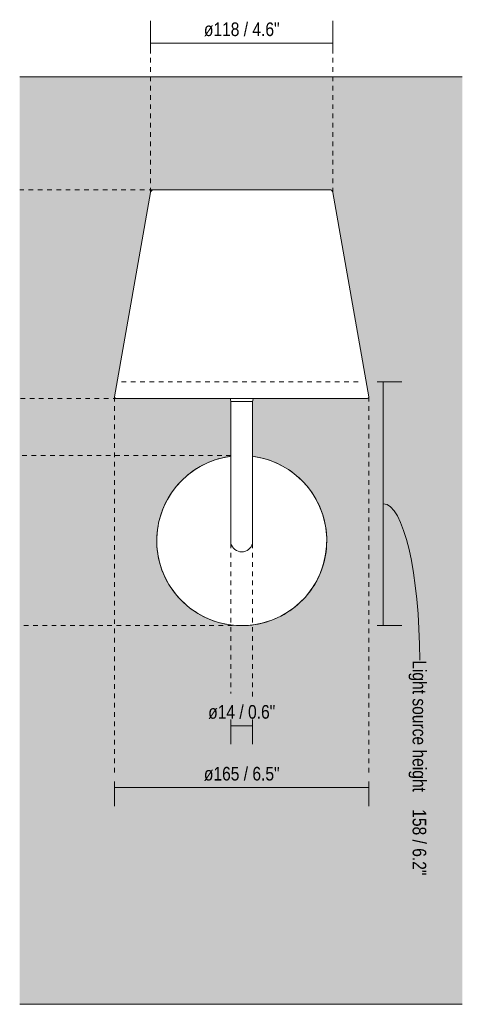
# Model space of a CAD drawing. Header units: millimetres. Extents: x -6723 to -4958, y 0 to 6775.
# Tile 1 of 4: x -6723 to -6437, y 0 to 637. Entities that reach past the tile are written whole.
import ezdxf

# ---------------------------------------------------------------- set-up
doc = ezdxf.new("R2010")
doc.units = ezdxf.units.MM
doc.linetypes.add('Dash', pattern=[6, 3, -3])
doc.layers.add('A-ANNO-DIMS', color=7, linetype='Dash', lineweight=9, true_color=0xd2d2d2)
for name, color, linetype, lineweight in [('A-ANNO-DIMS-4', 7, 'Continuous', 9), ('A-WALL', 7, 'Continuous', 9), ('E-LITE-EQPM', 7, 'Continuous', 20)]:
    doc.layers.add(name, color=color, linetype=linetype, lineweight=lineweight)
doc.styles.add('Arial Narrow', font='ARIALN.TTF', dxfattribs={"height": 8.8})
doc.dimstyles.new('FARO_-_2_2mm_Arial_Narrow_mm_Inch_Left', dxfattribs={"dimscale": 304.8, "dimtxt": 9.006193, "dimasz": 0, "dimexe": 0.03937, "dimexo": 0.0625, "dimgap": 0.006562, "dimtad": 1, "dimdec": 0, "dimzin": 0, "dimdsep": 46, "dimtxsty": 'Arial Narrow', "dimblk1": 'NONE', "dimblk2": 'NONE', "dimsah": 1, "dimcen": 0.09, "dimadec": 0, "dimazin": 0, "dimtfac": 1, "dimtdec": 4, "dimtix": 1, "dimtmove": 0, "dimatfit": 3, "dimfxl": 0.013123, "dimfxlon": 1, "dimtvp": 1, "dimtolj": 1, "dimtzin": 0, "dimarcsym": 2})
doc.dimstyles.new('FARO_-_2_2mm_Arial_Narrow_mm_Inch_Right', dxfattribs={"dimscale": 304.8, "dimtxt": 9.006193, "dimasz": 0, "dimexe": 0.03937, "dimexo": 0.0625, "dimgap": 0.006562, "dimtad": 1, "dimdec": 0, "dimzin": 0, "dimdsep": 46, "dimtxsty": 'Arial Narrow', "dimblk1": 'NONE', "dimblk2": 'NONE', "dimsah": 1, "dimcen": 0.09, "dimadec": 0, "dimazin": 0, "dimtfac": 1, "dimtdec": 4, "dimtix": 1, "dimtmove": 1, "dimatfit": 3, "dimfxl": 0.013123, "dimfxlon": 1, "dimtvp": 1, "dimtolj": 1, "dimtzin": 0, "dimarcsym": 2})

# ---------------------------------------------------------------- blocks, each defined once
blk = doc.blocks.new('70780 - 70780 TOC LED White wall lamp-545920-Alzado_PDF')
at = {"layer": 'E-LITE-EQPM'}
for p, q in [((-6637.94, 526.38), (-6637.88, 526.44)), ((-6637.82, 526.49), (-6637.75, 526.55)), ((-6637.41, 526.77), (-6637.33, 526.81)), ((-6636.94, 526.94), (-6636.86, 526.96)), ((-6522.12, 526.96), (-6522.04, 526.94)), ((-6521.82, 526.87), (-6521.8, 526.87)), ((-6521.65, 526.8), (-6521.58, 526.77)), ((-6521.23, 526.54), (-6521.17, 526.49)), ((-6520.89, 526.19), (-6520.84, 526.12)), ((-6661.82, 392.97), (-6661.81, 393.01)), ((-6661.81, 393.08), (-6661.8, 393.11)), ((-6497.19, 393.11), (-6497.18, 393.07))]:
    blk.add_line(p, q, dxfattribs=at)
at = {"layer": 'E-LITE-EQPM', "flags": 128}
for points in [[(-6638.19, 526.06), (-6638.15, 526.13), (-6638.1, 526.19)], [(-6586.5, 390), (-6586.59, 390.49), (-6586.71, 390.98), (-6586.85, 391.47), (-6587.01, 391.95), (-6587.03, 392)], [(-6571.97, 391.99), (-6572.13, 391.51), (-6572.27, 391.02), (-6572.39, 390.54), (-6572.49, 390.04), (-6572.5, 390)], [(-6497.18, 393.03), (-6497.18, 392.99), (-6497.17, 392.96)], [(-6586.5, 354.54), (-6588.26, 354.3), (-6590.42, 353.9), (-6592.57, 353.42), (-6594.69, 352.86), (-6596.8, 352.21), (-6598.87, 351.47), (-6600.91, 350.66), (-6602.92, 349.76), (-6604.89, 348.78), (-6606.82, 347.73), (-6608.71, 346.6), (-6610.55, 345.39), (-6612.34, 344.11), (-6614.08, 342.76), (-6615.76, 341.35), (-6617.38, 339.86), (-6618.95, 338.32), (-6620.45, 336.71), (-6621.88, 335.04), (-6623.25, 333.32), (-6624.55, 331.54), (-6625.77, 329.72), (-6626.93, 327.84), (-6628, 325.92), (-6629, 323.96), (-6629.92, 321.96), (-6630.76, 319.93), (-6631.51, 317.86), (-6632.18, 315.77), (-6632.77, 313.65), (-6633.28, 311.51), (-6633.69, 309.35), (-6634.02, 307.17), (-6634.27, 304.99), (-6634.42, 302.79), (-6634.49, 300.59), (-6634.47, 298.39), (-6634.36, 296.2), (-6634.17, 294.01), (-6633.88, 291.82), (-6633.51, 289.66), (-6633.06, 287.5), (-6632.51, 285.37), (-6631.89, 283.26), (-6631.17, 281.18), (-6630.38, 279.13), (-6629.5, 277.11), (-6628.55, 275.13), (-6627.52, 273.19), (-6626.41, 271.29), (-6625.22, 269.44), (-6623.96, 267.63), (-6622.63, 265.88), (-6621.23, 264.18), (-6619.77, 262.54), (-6618.24, 260.96), (-6616.64, 259.45), (-6614.99, 257.99), (-6613.28, 256.61), (-6611.52, 255.29), (-6609.71, 254.04), (-6607.85, 252.87), (-6605.94, 251.78), (-6603.99, 250.76), (-6602, 249.82), (-6599.98, 248.96), (-6597.92, 248.18), (-6595.83, 247.48), (-6593.72, 246.87), (-6591.58, 246.35), (-6589.43, 245.91), (-6587.26, 245.55), (-6585.07, 245.29), (-6582.88, 245.11), (-6580.68, 245.02), (-6579.5, 245)], [(-6579.5, 245), (-6577.3, 245.05), (-6575.1, 245.18), (-6572.91, 245.4), (-6570.73, 245.7), (-6568.57, 246.1), (-6566.42, 246.58), (-6564.3, 247.14), (-6562.2, 247.79), (-6560.12, 248.53), (-6558.08, 249.34), (-6556.07, 250.24), (-6554.1, 251.22), (-6552.17, 252.27), (-6550.28, 253.4), (-6548.44, 254.61), (-6546.65, 255.89), (-6544.91, 257.24), (-6543.23, 258.65), (-6541.61, 260.14), (-6540.04, 261.68), (-6538.54, 263.29), (-6537.11, 264.96), (-6535.74, 266.68), (-6534.44, 268.46), (-6533.22, 270.28), (-6532.07, 272.16), (-6530.99, 274.08), (-6529.99, 276.04), (-6529.07, 278.04), (-6528.24, 280.07), (-6527.48, 282.14), (-6526.81, 284.23), (-6526.22, 286.35), (-6525.72, 288.49), (-6525.3, 290.65), (-6524.97, 292.83), (-6524.72, 295.01), (-6524.57, 297.21), (-6524.5, 299.41), (-6524.52, 301.61), (-6524.63, 303.8), (-6524.83, 305.99), (-6525.11, 308.18), (-6525.48, 310.34), (-6525.94, 312.5), (-6526.48, 314.63), (-6527.11, 316.74), (-6527.82, 318.82), (-6528.61, 320.87), (-6529.49, 322.89), (-6530.44, 324.87), (-6531.48, 326.81), (-6532.59, 328.71), (-6533.77, 330.56), (-6535.03, 332.37), (-6536.36, 334.12), (-6537.76, 335.82), (-6539.22, 337.46), (-6540.75, 339.04), (-6542.35, 340.55), (-6544, 342.01), (-6545.71, 343.39), (-6547.47, 344.71), (-6549.28, 345.96), (-6551.14, 347.13), (-6553.05, 348.22), (-6555, 349.24), (-6556.99, 350.18), (-6559.01, 351.04), (-6561.07, 351.82), (-6563.16, 352.52), (-6565.27, 353.13), (-6567.41, 353.65), (-6569.56, 354.09), (-6571.73, 354.45), (-6572.5, 354.54)]]:
    blk.add_lwpolyline(points, dxfattribs=at)
blk = doc.blocks.new('DIMBLOCK1-Alzado_PDF')
at = {"layer": 'A-ANNO-DIMS-4', "color": 251, "true_color": 0x5b5b5b, "transparency": 16777216}
for p, q in [((-6638.51, 621.64), (-6638.51, 633.89)), ((-6520.49, 621.64), (-6520.49, 633.89)), ((-6638.51, 621.89), (-6520.49, 621.89)), ((-6638.51, 621.89), (-6638.51, 617.89)), ((-6520.49, 621.89), (-6520.49, 617.89))]:
    blk.add_line(p, q, dxfattribs=at)
at = {"layer": 'A-ANNO-DIMS-4', "color": 0, "transparency": 16777216, "insert": (-6604.01, 635.26), "char_height": 8.8, "width": 58.8405, "attachment_point": 1, "line_spacing_factor": 0.974696, "style": 'Arial Narrow'}
blk.add_mtext('ø118 / 4.6"', dxfattribs=at)
blk = doc.blocks.new('_None')
blk = doc.blocks.new('DIMBLOCK2-Alzado_PDF')
at = {"layer": 'A-ANNO-DIMS-4', "color": 251, "true_color": 0x5b5b5b, "transparency": 16777216}
for p, q in [((-6586.5, 184.23), (-6586.5, 168.23)), ((-6586.5, 180.23), (-6586.5, 184.23)), ((-6586.5, 180.23), (-6572.5, 180.23)), ((-6572.5, 184.23), (-6572.5, 168.23)), ((-6572.5, 180.23), (-6572.5, 184.23))]:
    blk.add_line(p, q, dxfattribs=at)
at = {"layer": 'A-ANNO-DIMS-4', "color": 0, "transparency": 16777216, "insert": (-6601.22, 193.6), "char_height": 8.8, "width": 52.1501, "attachment_point": 1, "line_spacing_factor": 0.974696, "style": 'Arial Narrow'}
blk.add_mtext('ø14 / 0.6"', dxfattribs=at)
blk = doc.blocks.new('DIMBLOCK3-Alzado_PDF')
at = {"layer": 'A-ANNO-DIMS-4', "color": 251, "true_color": 0x5b5b5b, "transparency": 16777216}
for p, q in [((-6661.8, 144.23), (-6661.8, 128.23)), ((-6661.8, 140.23), (-6661.8, 144.23)), ((-6661.8, 140.23), (-6497.19, 140.23)), ((-6497.19, 144.23), (-6497.19, 128.23)), ((-6497.19, 140.23), (-6497.19, 144.23))]:
    blk.add_line(p, q, dxfattribs=at)
at = {"layer": 'A-ANNO-DIMS-4', "color": 0, "transparency": 16777216, "insert": (-6604.01, 153.6), "char_height": 8.8, "width": 58.8405, "attachment_point": 1, "line_spacing_factor": 0.974696, "style": 'Arial Narrow'}
blk.add_mtext('ø165 / 6.5"', dxfattribs=at)
blk = doc.blocks.new('DIMBLOCK4-Alzado_PDF')
at = {"layer": 'A-ANNO-DIMS-4', "color": 251, "true_color": 0x5b5b5b, "transparency": 16777216}
for p, q in [((-6491.91, 402.82), (-6475.91, 402.82)), ((-6487.91, 402.82), (-6491.91, 402.82)), ((-6487.91, 402.82), (-6487.91, 245)), ((-6491.91, 245), (-6475.91, 245)), ((-6487.91, 245), (-6491.91, 245))]:
    blk.add_line(p, q, dxfattribs=at)
blk.add_ellipse((-6487.91, 222.61), major_axis=(0, 101.3), ratio=0.232387, start_param=4.712389, end_param=6.283185, dxfattribs=at)
at = {"layer": 'A-ANNO-DIMS-4', "color": 0, "transparency": 16777216, "insert": (-6460.14, 222.61), "char_height": 8.8, "width": 167.2579, "attachment_point": 1, "rotation": 270, "line_spacing_factor": 0.974696, "style": 'Arial Narrow'}
blk.add_mtext('Light source height    158 / 6.2"', dxfattribs=at)

msp = doc.modelspace()

# ---------------------------------------------------------------- hatches: boundary and pattern name
at = {"layer": 'A-WALL', "true_color": 0xf7f7f7}
h = msp.add_hatch(color=7, dxfattribs=at)
h.paths.add_polyline_path([(-6723.2, 0), (-6436.79, 0), (-6436.79, 600), (-6723.2, 600), (-6723.2, 143.01)], flags=0)
h.paths.add_polyline_path([(-6579.5, 245), (-6581.59, 245.11), (-6583.05, 245.17), (-6586.38, 245.44), (-6588.96, 245.88), (-6591.73, 246.38), (-6592.47, 246.59), (-6593.19, 246.73), (-6595.72, 247.51), (-6597.9, 248.18), (-6600.28, 249.12), (-6601.99, 249.88), (-6603.36, 250.45), (-6605.44, 251.54), (-6605.98, 251.79), (-6607.36, 252.64), (-6609.18, 253.72), (-6612.06, 255.71), (-6613.03, 256.46), (-6614.06, 257.25), (-6616.49, 259.36), (-6617.27, 260.04), (-6617.96, 260.72), (-6618.71, 261.47), (-6622.54, 265.77), (-6626.25, 271.06), (-6628.7, 275.52), (-6629.24, 276.55), (-6630.02, 278.38), (-6630.35, 279.22), (-6631.34, 281.66), (-6631.46, 282.04), (-6631.7, 282.72), (-6631.79, 282.96), (-6632.52, 285.7), (-6633.14, 287.9), (-6633.32, 288.92), (-6633.55, 289.95), (-6633.7, 291.11), (-6634.15, 293.91), (-6634.24, 295.4), (-6634.38, 296.49), (-6634.42, 298.75), (-6634.49, 300.04), (-6634.39, 302.38), (-6634.37, 303.51), (-6634.23, 304.61), (-6634.11, 306.38), (-6633.63, 309.47), (-6633.53, 310.24), (-6633.21, 311.66), (-6633.11, 312.24), (-6631.82, 316.93), (-6631.56, 317.65), (-6631.41, 318.16), (-6629.04, 323.87), (-6627.59, 326.54), (-6625.89, 329.52), (-6624.53, 331.43), (-6621.93, 335), (-6619.42, 337.74), (-6618.08, 339.17), (-6616.13, 340.92), (-6613.41, 343.27), (-6612.64, 343.82), (-6611.9, 344.44), (-6610.26, 345.5), (-6608.43, 346.75), (-6606.34, 347.98), (-6605.77, 348.29), (-6604.35, 349.01), (-6603.08, 349.67), (-6600.51, 350.78), (-6599.54, 351.2), (-6598.42, 351.6), (-6597.26, 352.03), (-6593.09, 353.27), (-6592.13, 353.5), (-6591.38, 353.68), (-6586.5, 354.6), (-6586.49, 390), (-6586.4, 390.03), (-6587.03, 392), (-6661.14, 392.03), (-6661.5, 392.22), (-6661.65, 392.38), (-6661.69, 392.46), (-6661.8, 392.78), (-6661.81, 392.83), (-6661.76, 393.37), (-6655.08, 431.2), (-6638.49, 525.31), (-6638.37, 525.73), (-6638.04, 526.25), (-6637.77, 526.53), (-6637.27, 526.82), (-6636.92, 526.95), (-6636.1, 527), (-6522.53, 527), (-6521.91, 526.89), (-6521.5, 526.7), (-6521.07, 526.37), (-6520.87, 526.15), (-6520.63, 525.73), (-6520.49, 525.27), (-6497.18, 392.83), (-6497.26, 392.54), (-6497.44, 392.27), (-6497.59, 392.15), (-6497.7, 392.09), (-6497.85, 392.03), (-6498.31, 392), (-6571.99, 392), (-6572.6, 390), (-6572.5, 390), (-6572.5, 354.55), (-6570.03, 354.12), (-6567.26, 353.62), (-6565.91, 353.27), (-6565.36, 353.13), (-6563.27, 352.49), (-6561.33, 351.91), (-6558.71, 350.89), (-6557, 350.12), (-6555.63, 349.55), (-6553.6, 348.47), (-6552.65, 347.98), (-6551.63, 347.36), (-6549.82, 346.28), (-6546.84, 344.23), (-6545.96, 343.54), (-6544.93, 342.75), (-6542.51, 340.64), (-6541.72, 339.96), (-6541.03, 339.28), (-6540.28, 338.53), (-6536.46, 334.23), (-6532.75, 328.94), (-6529.7, 323.35), (-6528.16, 319.54), (-6527.46, 317.76), (-6526.67, 315.03), (-6525.85, 312.1), (-6525.53, 310.54), (-6525.43, 309.99), (-6525.1, 307.68), (-6524.84, 306.04), (-6524.56, 301.61), (-6524.5, 299.96), (-6524.61, 297.4), (-6524.64, 296.25), (-6524.79, 294.74), (-6524.84, 293.84), (-6525.48, 289.65), (-6525.73, 288.63), (-6525.9, 287.68), (-6527.58, 281.84), (-6528.68, 279.18), (-6529.51, 277.16), (-6529.95, 276.13), (-6533.11, 270.46), (-6533.46, 269.96), (-6534.71, 268.17), (-6536.05, 266.34), (-6536.5, 265.71), (-6539, 262.91), (-6540.61, 261.11), (-6543.09, 258.88), (-6545.58, 256.73), (-6546.93, 255.71), (-6547.19, 255.5), (-6548.73, 254.5), (-6550.56, 253.25), (-6552.65, 252.03), (-6553.23, 251.7), (-6554.74, 250.94), (-6555.91, 250.33), (-6558.71, 249.12), (-6559.45, 248.8), (-6560.57, 248.4), (-6561.74, 247.97), (-6565.91, 246.71), (-6566.94, 246.47), (-6567.61, 246.32), (-6571.01, 245.72), (-6573.67, 245.33), (-6579.46, 245)], flags=0)

# ---------------------------------------------------------------- linework, layer by layer
at = {"layer": 'A-ANNO-DIMS'}
for p, q in [((-6638.51, 525.27), (-6638.51, 637.04)), ((-6520.49, 525.27), (-6520.49, 637.04)), ((-6636.44, 527), (-6723.2, 527)), ((-6657.22, 402.82), (-6501.77, 402.82)), ((-6659.72, 392), (-6723.2, 392)), ((-6661.8, 393.06), (-6661.8, 147.06)), ((-6497.19, 393.06), (-6497.19, 147.06)), ((-6586.5, 355), (-6723.2, 355)), ((-6586.5, 298.11), (-6586.5, 201.11)), ((-6572.5, 298.11), (-6572.5, 197.11)), ((-6579.5, 245), (-6723.2, 245))]:
    msp.add_line(p, q, dxfattribs=at)
at = {"layer": 'A-WALL', "color": 253, "true_color": 0xaaaaaa}
for p, q in [((-6436.79, 600), (-6723.2, 600)), ((-6723.2, 0), (-6436.79, 0))]:
    msp.add_line(p, q, dxfattribs=at)
at = {"layer": 'E-LITE-EQPM'}
for p, q in [((-6638.51, 525.27), (-6661.8, 393.06)), ((-6522.55, 527), (-6636.44, 527)), ((-6497.19, 393.06), (-6520.49, 525.27)), ((-6660.92, 392), (-6498.08, 392)), ((-6586.5, 390), (-6586.5, 298.11)), ((-6572.5, 390), (-6586.5, 390)), ((-6572.5, 298.11), (-6572.5, 390))]:
    msp.add_line(p, q, dxfattribs=at)
for centre, radius, start, end in [((-6636.44, 524.9), 2.1, 90, 170.00698), ((-6522.55, 524.9), 2.1, 9.99302, 90), ((-6660.92, 392.9), 0.9, 170.00698, 270), ((-6498.08, 392.9), 0.9, 270, 9.99302), ((-6579.5, 300), 55, 97.31202, 82.68798), ((-6579.5, 300), 7.25, 195.09019, 344.90981)]:
    msp.add_arc(centre, radius, start, end, dxfattribs=at)

# ---------------------------------------------------------------- block references
msp.add_blockref('70780 - 70780 TOC LED White wall lamp-545920-Alzado_PDF', (0, 0), dxfattribs=at)

# ---------------------------------------------------------------- dimensions: what is measured, and where the dimension line sits
at = {"layer": 'A-ANNO-DIMS', "color": 251, "linetype": 'Continuous', "true_color": 0x5b5b5b}
for base, p1, p2, override, picture, middle in [((-6520.49, 621.89), (-6638.51, 617.89), (-6520.49, 617.89), {"dimpost": '<>', "dimfxl": 118.02097}, 'DIMBLOCK1-Alzado_PDF', (-6579.5, 629.59)), ((-6572.5, 180.23), (-6586.5, 184.23), (-6572.5, 184.23), {"dimpost": '<>', "dimfxl": 14}, 'DIMBLOCK2-Alzado_PDF', (-6579.5, 187.92)), ((-6497.19, 140.23), (-6661.8, 144.23), (-6497.19, 144.23), {"dimpost": '<>', "dimfxl": 164.612258}, 'DIMBLOCK3-Alzado_PDF', (-6579.5, 147.92))]:
    dim = msp.add_linear_dim(base=base, p1=p1, p2=p2, text='ø<>', dimstyle='FARO_-_2_2mm_Arial_Narrow_mm_Inch_Left', override=override, dxfattribs=at)
    dim.commit()
    dim.dimension.update_dxf_attribs({"geometry": picture, "text_midpoint": middle})
dim = msp.add_linear_dim(base=(-6487.91, 245), p1=(-6491.91, 402.82), p2=(-6491.91, 245), angle=90, text='Light source height    <>', dimstyle='FARO_-_2_2mm_Arial_Narrow_mm_Inch_Right', override={"dimtad": 4, "dimpost": '<>', "dimfxl": 157.821748}, dxfattribs=at)
dim.commit()
dim.dimension.update_dxf_attribs({"geometry": 'DIMBLOCK4-Alzado_PDF', "text_midpoint": (-6466.01, 138.98), "dimtype": 160, "text_rotation": 90})

doc.saveas('drawing.dxf')
